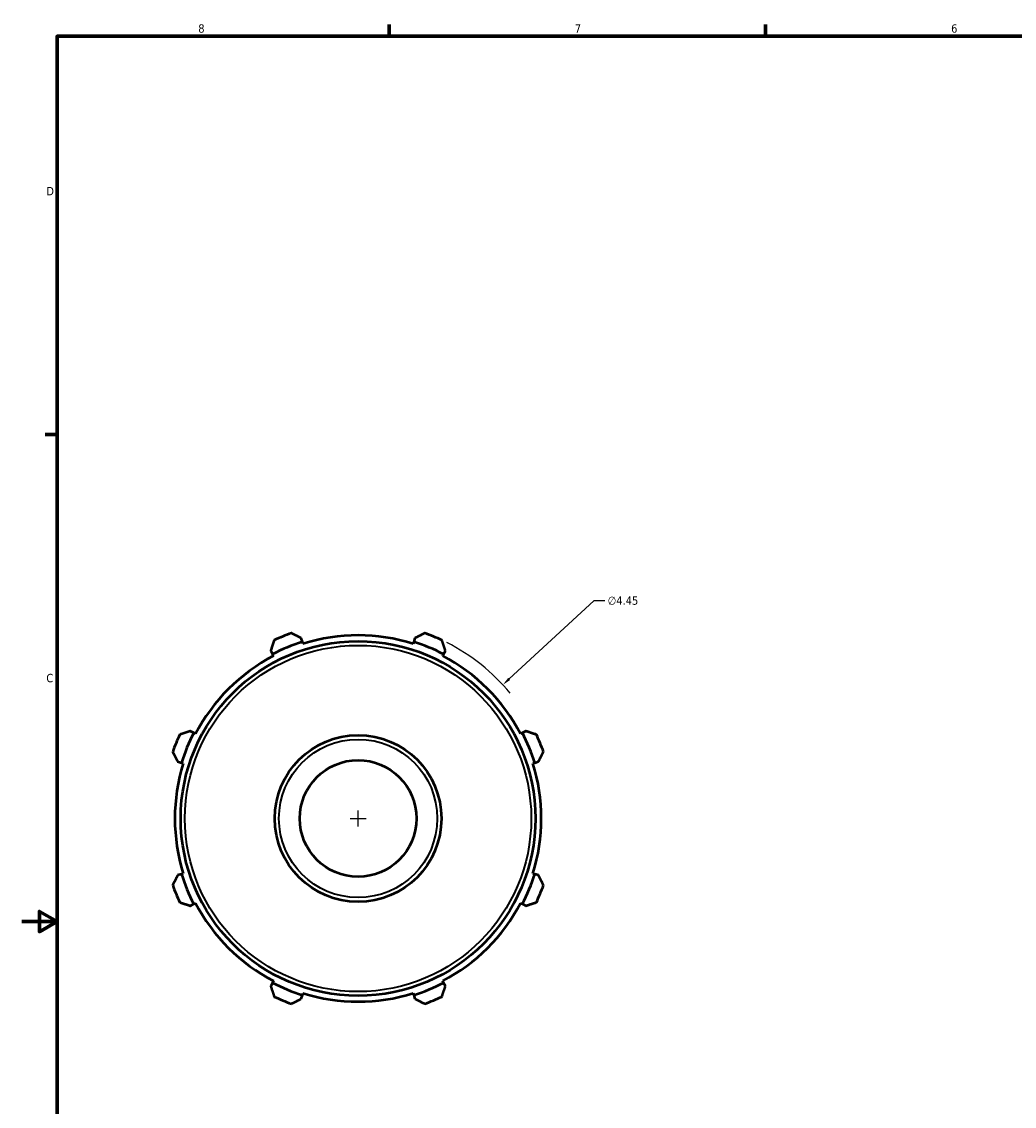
# Model space of a CAD drawing. Header units: inches. Extents: x -3 to 38.8, y -5.2 to 27.
# Tile 3 of 6: x 0.1 to 11.3, y 8.9 to 21.2. Entities that reach past the tile are written whole.
import ezdxf

# ---------------------------------------------------------------- set-up
doc = ezdxf.new("R2010")
doc.units = ezdxf.units.IN
doc.header["$MEASUREMENT"] = 0
for name, color, linetype, lineweight in [('Border (ANSI)', 7, 'Continuous', 70), ('Dimension (ANSI)', 7, 'Continuous', 25), ('Visible (ANSI)', 7, 'Continuous', 50), ('Visible Narrow (ANSI)', 7, 'Continuous', 35)]:
    doc.layers.add(name, color=color, linetype=linetype, lineweight=lineweight)
doc.styles.add('Note Text (ANSI)', font='tahoma.ttf')
doc.dimstyles.new('Default (ANSI)', dxfattribs={"dimtxt": 0.094488, "dimasz": 0.098425, "dimexe": 0.125, "dimexo": 0.0625, "dimgap": 0.031496, "dimtad": 0, "dimtih": 1, "dimtoh": 1, "dimrnd": 1e-08, "dimzin": 4, "dimdsep": 46, "dimtxsty": 'Note Text (ANSI)', "dimcen": 0.09, "dimdle": 0.393701, "dimclrd": 256, "dimclre": 256, "dimclrt": 5, "dimadec": 0, "dimazin": 1, "dimtfac": 1, "dimtofl": 0, "dimtmove": 0, "dimatfit": 3, "dimfxl": 1, "dimtolj": 1, "dimtzin": 4, "dimlwd": -1, "dimlwe": -1, "dimarcsym": 0})

# ---------------------------------------------------------------- blocks, each defined once
blk = doc.blocks.new('Borders Default Border')
at = {"layer": 'Border (ANSI)'}
for p, q in [((4.25, 21), (4.25, 21.134)), ((8.5, 21), (8.5, 21.134)), ((0.5, 16.5), (0.366, 16.5))]:
    blk.add_line(p, q, dxfattribs=at)
at = {"layer": 'Border (ANSI)', "flags": 128}
for points in [[(0.5, 1), (0.5, 21), (33.5, 21), (33.5, 1), (0.5, 1)], [(0.1, 11), (0.5, 11), (0.3, 11.115), (0.3, 10.885), (0.5, 11)]]:
    blk.add_lwpolyline(points, dxfattribs=at)
at = {"layer": 'Border (ANSI)', "color": 5, "true_color": 0x0000ff, "char_height": 0.0945, "attachment_point": 7, "style": 'Note Text (ANSI)'}
for s, insert in [('8', (2.094, 21.038)), ('7', (6.346, 21.04)), ('6', (10.595, 21.038)), ('D', (0.378, 19.203)), ('C', (0.378, 13.701))]:
    blk.add_mtext(s, dxfattribs=dict(at, insert=insert))
blk = doc.blocks.new('*D9')
at = {"layer": 'Defpoints', "color": 0, "transparency": 16777216}
for p in [(5.533, 13.674), (2.264, 10.655)]:
    blk.add_point(p, dxfattribs=at)
at = {"layer": 'Dimension (ANSI)', "transparency": 16777216}
for p, q in [((6.56, 14.622), (5.605, 13.741)), ((6.685, 14.622), (6.56, 14.622)), ((3.898, 12.075), (3.898, 12.255)), ((3.808, 12.165), (3.988, 12.165))]:
    blk.add_line(p, q, dxfattribs=at)
blk.add_arc((3.898, 12.165), 2.225, 39.5023, 63.1826, dxfattribs=at)
blk.add_solid([(5.594, 13.753), (5.616, 13.729), (5.533, 13.674)], dxfattribs=at)
at = {"layer": 'Dimension (ANSI)', "color": 5, "transparency": 16777216, "insert": (6.717, 14.673), "char_height": 0.0945, "attachment_point": 1, "style": 'Note Text (ANSI)'}
blk.add_mtext('\\A1;∅4.45', dxfattribs=at)

msp = doc.modelspace()

# ---------------------------------------------------------------- linework, layer by layer
at = {"layer": 'Visible (ANSI)'}
for p, q in [((3.2693, 14.1592), (3.256, 14.2017)), ((3.276, 14.138), (3.2693, 14.1592)), ((4.5272, 14.1592), (4.5205, 14.138)), ((4.5406, 14.2017), (4.5272, 14.1592)), ((2.912, 14.0592), (2.9325, 14.0197)), ((2.9325, 14.0197), (2.9428, 14)), ((4.8537, 14), (4.864, 14.0197)), ((4.864, 14.0197), (4.8846, 14.0592)), ((2.0431, 13.1303), (2.0036, 13.1508)), ((2.0628, 13.12), (2.0431, 13.1303)), ((5.7534, 13.1303), (5.7337, 13.12)), ((5.7929, 13.1508), (5.7534, 13.1303)), ((1.8611, 12.8068), (1.9036, 12.7935)), ((1.9036, 12.7935), (1.9248, 12.7868)), ((5.8717, 12.7868), (5.893, 12.7935)), ((5.893, 12.7935), (5.9354, 12.8068)), ((1.9036, 11.5356), (1.8611, 11.5222)), ((1.9248, 11.5423), (1.9036, 11.5356)), ((5.893, 11.5356), (5.8717, 11.5423)), ((5.9354, 11.5222), (5.893, 11.5356)), ((2.0036, 11.1782), (2.0431, 11.1988)), ((2.0431, 11.1988), (2.0628, 11.2091)), ((5.7337, 11.2091), (5.7534, 11.1988)), ((5.7534, 11.1988), (5.7929, 11.1782)), ((2.9325, 10.3094), (2.912, 10.2699)), ((2.9428, 10.3291), (2.9325, 10.3094)), ((4.864, 10.3094), (4.8537, 10.3291)), ((4.8846, 10.2699), (4.864, 10.3094)), ((3.256, 10.1274), (3.2693, 10.1698)), ((3.2693, 10.1698), (3.276, 10.1911)), ((4.5205, 10.1911), (4.5272, 10.1698)), ((4.5272, 10.1698), (4.5406, 10.1274))]:
    msp.add_line(p, q, dxfattribs=at)
for radius in [2.0025, 0.941, 0.6587]:
    msp.add_circle((3.8983, 12.1645), radius, dxfattribs=at)
for radius, start, end in [(2.225, 109.79198, 115.20802), (2.0692, 72.5, 107.5), (2.225, 64.79198, 70.20802), (2.0915, 107.5, 117.5), (2.0915, 62.5, 72.5), (2.0692, 117.5, 152.5), (2.0693, 27.5, 62.5), (2.225, 154.79198, 160.20802), (2.0915, 152.5, 162.5), (2.0915, 17.5, 27.5), (2.225, 19.79198, 25.20802), (2.0692, 162.5, 197.5), (2.0692, 342.5, 17.5), (2.0915, 197.5, 207.5), (2.0915, 332.5, 342.5), (2.225, 199.79198, 205.20802), (2.225, 334.79198, 340.20802), (2.0693, 207.5, 242.5), (2.0693, 297.5, 332.5), (2.0915, 242.5, 252.5), (2.0915, 287.5, 297.5), (2.0692, 252.5, 287.5), (2.225, 244.79198, 250.20802), (2.225, 289.79198, 295.20802)]:
    msp.add_arc((3.8983, 12.1645), radius, start, end, dxfattribs=at)
for points, weights in [([(3.256, 14.2017), (3.2015, 14.2293), (3.1449, 14.2581)], [1.00474601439, 1.00901937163, 1.01248371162]), ([(4.6517, 14.2581), (4.595, 14.2293), (4.5406, 14.2017)], [1.01248371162, 1.00901937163, 1.00474601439]), ([(2.9506, 14.1776), (2.9309, 14.1172), (2.912, 14.0592)], [1.01248371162, 1.00901937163, 1.00474601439]), ([(4.8846, 14.0592), (4.8656, 14.1172), (4.8459, 14.1776)], [1.00474601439, 1.00901937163, 1.01248371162]), ([(2.0036, 13.1508), (1.9456, 13.1319), (1.8852, 13.1122)], [1.00474601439, 1.00901937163, 1.01248371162]), ([(5.9114, 13.1122), (5.8509, 13.1319), (5.7929, 13.1508)], [1.01248371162, 1.00901937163, 1.00474601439]), ([(1.8047, 12.9179), (1.8335, 12.8613), (1.8611, 12.8068)], [1.01248371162, 1.00901937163, 1.00474601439]), ([(5.9354, 12.8068), (5.963, 12.8613), (5.9918, 12.9179)], [1.00474601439, 1.00901937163, 1.01248371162]), ([(1.8611, 11.5222), (1.8335, 11.4678), (1.8047, 11.4111)], [1.00474601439, 1.00901937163, 1.01248371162]), ([(5.9918, 11.4111), (5.963, 11.4678), (5.9354, 11.5222)], [1.01248371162, 1.00901937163, 1.00474601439]), ([(1.8852, 11.2169), (1.9456, 11.1972), (2.0036, 11.1782)], [1.01248371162, 1.00901937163, 1.00474601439]), ([(5.7929, 11.1782), (5.8509, 11.1972), (5.9114, 11.2169)], [1.00474601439, 1.00901937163, 1.01248371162]), ([(2.912, 10.2699), (2.9309, 10.2119), (2.9506, 10.1514)], [1.00474601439, 1.00901937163, 1.01248371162]), ([(4.8459, 10.1514), (4.8656, 10.2119), (4.8846, 10.2699)], [1.01248371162, 1.00901937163, 1.00474601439]), ([(3.1449, 10.071), (3.2015, 10.0998), (3.256, 10.1274)], [1.01248371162, 1.00901937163, 1.00474601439]), ([(4.5406, 10.1274), (4.595, 10.0998), (4.6517, 10.071)], [1.00474601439, 1.00901937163, 1.01248371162])]:
    msp.add_rational_spline(points, weights, degree=2, dxfattribs=at)
at = {"layer": 'Visible Narrow (ANSI)'}
for radius in [1.9552, 0.8937]:
    msp.add_circle((3.8983, 12.1645), radius, dxfattribs=at)

# ---------------------------------------------------------------- block references
msp.add_blockref('Borders Default Border', (0, 0))

# ---------------------------------------------------------------- dimensions: what is measured, and where the dimension line sits
at = {"layer": 'Dimension (ANSI)'}
dim = msp.add_diameter_dim_2p(p1=(2.2636, 10.655), p2=(5.5329, 13.674), dimstyle='Default (ANSI)', override={"dimgap": 0.031496, "dimdec": 2, "dimlfac": 1, "dimtol": 0, "dimlim": 0, "dimtp": 0, "dimtm": 0, "dimtdec": 2}, dxfattribs=at)
dim.commit()
dim.dimension.update_dxf_attribs({"geometry": '*D9', "text_midpoint": (6.8882, 14.6222), "dimtype": 163})

doc.saveas('drawing.dxf')
